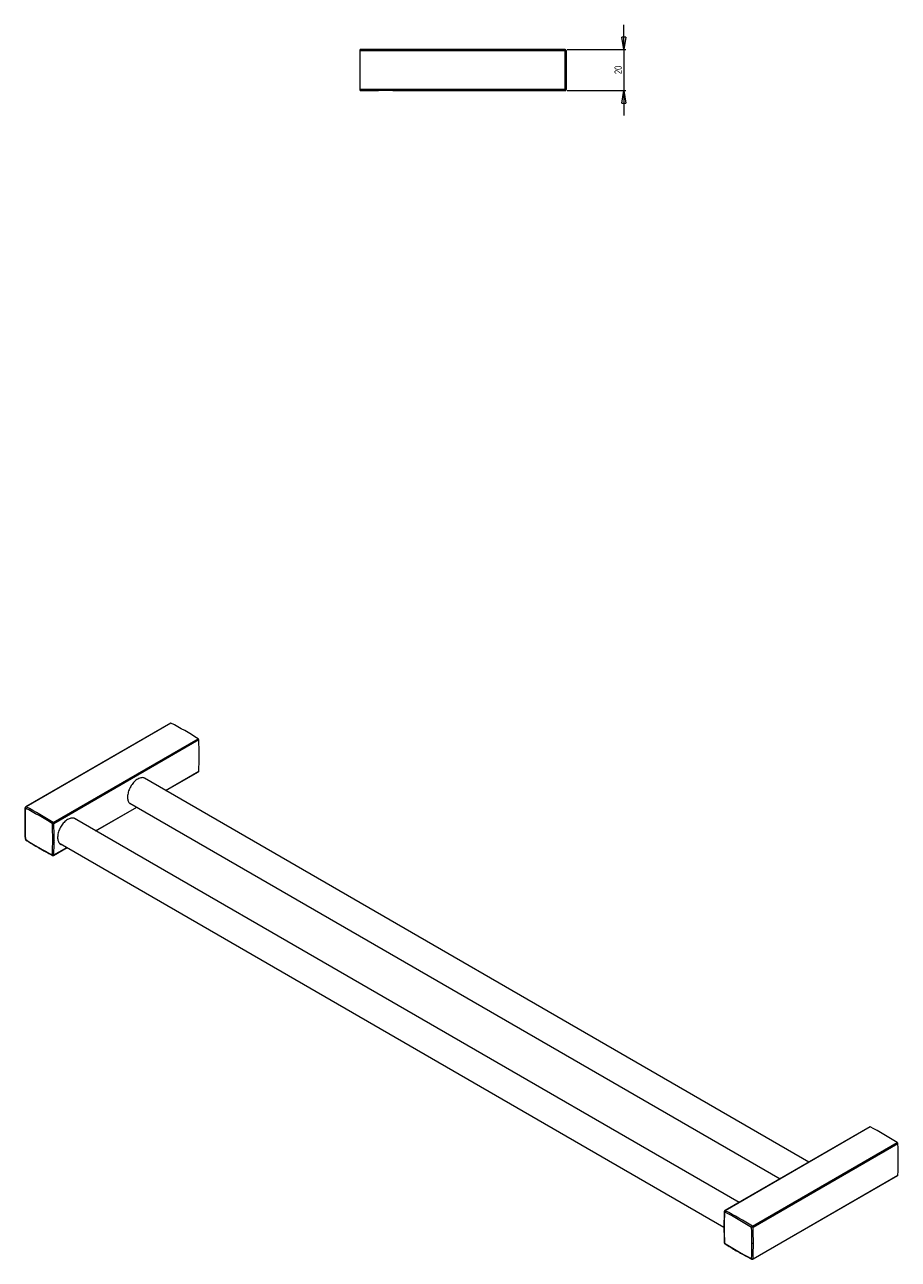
# Model space of a CAD drawing. Header units: millimetres. Extents: x -785 to 496, y -43 to 556.
# Tile 3 of 3: x 72 to 496, y -43 to 556. Entities that reach past the tile are written whole.
import ezdxf

# ---------------------------------------------------------------- set-up
doc = ezdxf.new("R2010")
doc.units = ezdxf.units.MM
doc.styles.add('SLDTEXTSTYLE0', font='TXT', dxfattribs={"width": 0.75})
doc.dimstyles.new('SLDDIMSTYLE1', dxfattribs={"dimtxt": 3.5, "dimasz": 6, "dimexe": 0, "dimexo": 0.0625, "dimgap": 0.875, "dimtad": 1, "dimtoh": 1, "dimrnd": 1e-09, "dimzin": 12, "dimdsep": 46, "dimtxsty": 'SLDTEXTSTYLE0', "dimblk1": 'CLOSED', "dimblk2": 'CLOSED', "dimsah": 1, "dimcen": 0.09, "dimadec": 0, "dimazin": 0, "dimtfac": 1, "dimtofl": 0, "dimtmove": 0, "dimatfit": 3, "dimldrblk": 'CLOSED', "dimfxl": 1, "dimfrac": 2, "dimtolj": 1, "dimtzin": 12, "dimarcsym": 0})

# ---------------------------------------------------------------- blocks, each defined once
blk = doc.blocks.new('_CLOSED')
at = {"color": 0, "linetype": 'ByBlock', "lineweight": -2}
for p, q in [((-1, 0.166667), (0, 0)), ((-1, 0.166667), (-1, -0.166667)), ((0, 0), (-1, -0.166667)), ((0, 0), (-1, 0))]:
    blk.add_line(p, q, dxfattribs=at)
blk = doc.blocks.new('*D4')
at = {"color": 7, "linetype": 'Continuous', "lineweight": 0}
for p, q in [((363.13, 544.41), (363.13, 556.41)), ((335.63, 544.41), (364.13, 544.41)), ((363.13, 544.41), (363.13, 524.41)), ((335.63, 524.41), (364.13, 524.41)), ((363.13, 524.41), (363.13, 512.41))]:
    blk.add_line(p, q, dxfattribs=at)
at = {"color": 7, "linetype": 'Continuous', "lineweight": 0, "xscale": 6, "yscale": 6}
for p, rotation in [((363.13, 544.41, -239.9), 270), ((363.13, 524.41, -239.9), 90)]:
    blk.add_blockref('_CLOSED', p, dxfattribs=dict(at, rotation=rotation))
at = {"color": 7, "linetype": 'Continuous', "lineweight": 0, "insert": (358.62, 532.47), "char_height": 3.5, "attachment_point": 1, "rotation": 90, "style": 'SLDTEXTSTYLE0'}
blk.add_mtext('20', dxfattribs=at)

msp = doc.modelspace()

# ---------------------------------------------------------------- linework, layer by layer
at = {"color": 7, "linetype": 'Continuous', "lineweight": 15}
for p, q in [((334.631, 544.409), (235.131, 544.409)), ((235.131, 544.182), (235.131, 544.409)), ((235.131, 543.707), (235.131, 544.182)), ((235.131, 544.182), (334.631, 544.182)), ((334.631, 543.707), (235.131, 543.707)), ((235.131, 525.111), (235.131, 543.707)), ((334.631, 525.111), (334.631, 543.707)), ((335.131, 543.909), (335.131, 543.682)), ((335.131, 543.682), (335.131, 525.136)), ((235.131, 525.111), (334.631, 525.111)), ((235.131, 524.636), (235.131, 525.111)), ((235.131, 524.409), (235.131, 524.636)), ((334.631, 524.636), (235.131, 524.636)), ((235.131, 524.409), (244.131, 524.409)), ((251.131, 524.409), (334.631, 524.409)), ((335.131, 525.136), (335.131, 524.909)), ((143.096, 217.567), (72.739, 176.951)), ((143.329, 217.552), (72.972, 176.936)), ((86.121, 169.345), (156.478, 209.961)), ((156.814, 209.38), (86.457, 168.763)), ((140.821, 184.814), (156.711, 193.986)), ((453.001, 4.596), (130.425, 190.815)), ((106.88, 165.22), (126.82, 176.731)), ((123.377, 178.718), (439, -3.487)), ((419.06, -14.998), (96.471, 171.229)), ((85.91, 161.16), (86.617, 160.752)), ((86.353, 153.37), (92.879, 157.137)), ((86.404, 159.779), (86.427, 159.869)), ((89.464, 159.108), (411.764, -26.952)), ((482.507, 21.629), (412.15, -18.987)), ((482.74, 21.614), (412.383, -19.002)), ((425.532, -26.593), (495.889, 14.023)), ((496.225, 13.442), (425.868, -27.175)), ((425.765, -42.568), (496.122, -1.952)), ((425.868, -42.359), (496.225, -1.742)), ((425.321, -34.778), (425.357, -34.799))]:
    msp.add_line(p, q, dxfattribs=at)
at = {"color": 8, "linetype": 'Continuous', "lineweight": 15}
for p, q in [((334.631, 544.182), (334.631, 544.409)), ((334.631, 524.409), (334.631, 524.636)), ((140.691, 184.888), (156.814, 194.196)), ((72.618, 176.325), (72.636, 176.742)), ((72.636, 176.742), (72.966, 176.932)), ((106.75, 165.295), (126.69, 176.806)), ((86.457, 153.579), (92.749, 157.212)), ((86.121, 153.385), (85.751, 153.578)), ((86.457, 153.579), (86.121, 153.385)), ((412.03, -19.613), (412.047, -19.196)), ((412.047, -19.196), (412.377, -19.006)), ((425.532, -42.553), (425.162, -42.36)), ((425.868, -42.359), (425.532, -42.553))]:
    msp.add_line(p, q, dxfattribs=at)
at = {"color": 142, "linetype": 'Continuous', "lineweight": 0, "true_color": 0x0080c0}
for p, q in [((334.631, 544.182), (334.631, 543.707)), ((334.631, 525.111), (334.631, 524.636)), ((86.443, 159.781), (86.611, 159.524))]:
    msp.add_line(p, q, dxfattribs=at)
at = {"color": 142, "linetype": 'Continuous', "lineweight": 0, "true_color": 0x0080c0, "flags": 128}
for points in [[(86.617, 160.596), (86.408, 160.231), (86.443, 159.781)], [(426.028, -35.06), (425.771, -34.987), (425.357, -34.799)]]:
    msp.add_lwpolyline(points, dxfattribs=at)
at = {"color": 7, "linetype": 'Continuous', "lineweight": 15}
for centre, radius, start, end in [((334.631, 543.909), 0.5, 0, 90), ((334.631, 524.909), 0.5, 270, 0), ((143.199, 217.348), 0.242, 57.432841, 115.059725), ((60.345, 58.621), 179.292, 57.576018, 62.429359), ((156.037, 209.319), 0.78, 4.478293, 55.521707), ((-22.361, 201.788), 179.335, 357.573724, 2.426276), ((156.583, 194.179), 0.232, 303.509415, 4.000074), ((251.339, 168.742), 178.864, 177.573724, 182.426276), ((-10.13, 17.8), 178.82, 57.576018, 62.429359), ((-10.012, 18.004), 179.292, 57.576018, 62.429359), ((168.515, 312.113), 178.82, 237.576018, 242.429359), ((482.61, 21.41), 0.242, 57.432841, 115.059725), ((399.757, -137.317), 179.292, 57.576018, 62.429359), ((495.448, 13.381), 0.78, 4.478293, 55.521707), ((317.05, 5.85), 179.335, 357.573724, 2.426276), ((495.994, -1.759), 0.232, 303.509415, 4.000074), ((590.75, -27.196), 178.864, 177.573724, 182.426276), ((329.281, -178.138), 178.82, 57.576018, 62.429359), ((329.399, -177.934), 179.292, 57.576018, 62.429359), ((507.927, 116.175), 178.82, 237.576018, 242.429359)]:
    msp.add_arc(centre, radius, start, end, dxfattribs=at)
at = {"color": 142, "linetype": 'Continuous', "lineweight": 0, "true_color": 0x0080c0}
for centre, radius, start, end in [((334.631, 543.682), 0.5, 0.034272, 90.034231), ((334.756, 541.131), 2.579, 81.632874, 92.771377), ((334.756, 527.687), 2.579, 267.228623, 278.367126), ((334.631, 525.136), 0.5, 269.965769, 359.965728), ((72.727, 176.528), 0.233, 113.027159, 246.85971), ((72.848, 176.763), 0.213, 54.3499, 185.660852), ((73.373, 176.317), 0.738, 122.965515, 180.229231), ((86.549, 168.666), 0.803, 122.255509, 174.470711), ((-92.954, 161.171), 178.864, 357.573724, 2.426276), ((85.679, 168.702), 0.78, 4.478293, 55.521707), ((-92.718, 161.171), 179.335, 357.573724, 2.426276), ((72.72, 161.387), 0.233, 188.347796, 248.662258), ((72.866, 161.135), 0.233, 171.342804, 231.655746), ((85.981, 153.571), 0.233, 173.142666, 306.960449), ((86.245, 153.558), 0.213, 234.3499, 5.660852), ((412.138, -19.41), 0.233, 113.027159, 246.85971), ((412.259, -19.175), 0.213, 54.3499, 185.660852), ((412.784, -19.621), 0.738, 122.965515, 180.229231), ((425.961, -27.272), 0.803, 122.255509, 174.470711), ((246.458, -34.767), 178.864, 357.573724, 2.426276), ((425.091, -27.236), 0.78, 4.478293, 55.521707), ((246.693, -34.767), 179.335, 357.573724, 2.426276), ((412.132, -34.551), 0.233, 188.373, 248.659832), ((412.278, -34.803), 0.234, 171.345236, 231.630463), ((425.392, -42.367), 0.233, 173.142666, 306.960449), ((425.656, -42.38), 0.213, 234.3499, 5.660852)]:
    msp.add_arc(centre, radius, start, end, dxfattribs=at)
at = {"color": 7, "linetype": 'Continuous', "lineweight": 15}
for points, knots in [([(245.167, 524.425), (244.945, 524.422), (244.473, 524.415), (244.137, 524.409), (244.17, 524.41), (244.18, 524.41)], [0, 0, 0, 0, 0.3777616, 0.8045674, 1, 1, 1, 1]), ([(251.096, 524.41), (251.107, 524.409), (251.164, 524.408), (250.88, 524.414), (250.257, 524.423), (249.309, 524.434), (248.175, 524.441), (246.976, 524.441), (245.925, 524.434), (245.394, 524.428), (245.167, 524.425)], [0, 0, 0, 0, 0.0324863, 0.1738074, 0.3153034, 0.4577353, 0.6014286, 0.7461607, 0.8912828, 1, 1, 1, 1]), ([(127.182, 190.423), (126.617, 190.03), (125.489, 189.245), (124.012, 187.356), (122.898, 185.198), (122.267, 182.965), (122.174, 180.912), (122.659, 179.333), (123.347, 178.43), (123.952, 178.329), (124.093, 178.305)], [0, 0, 0, 0, 0.1369078, 0.2738132, 0.410779, 0.5477841, 0.6847237, 0.8215952, 0.9585022, 1, 1, 1, 1]), ([(131.262, 190.332), (131.224, 190.39), (130.907, 190.872), (129.858, 191.151), (128.466, 191.07), (127.54, 190.603), (127.182, 190.423)], [0, 0, 0, 0, 0.0499799, 0.4111268, 0.7723698, 1, 1, 1, 1]), ([(72.49, 176.54), (72.449, 175.455), (72.332, 172.308), (72.298, 167.262), (72.428, 163.234), (72.49, 161.353)], [0, 0, 0, 0, 0.21904097, 0.6351798, 1, 1, 1, 1]), ([(72.721, 160.952), (73.681, 160.351), (76.463, 158.609), (80.851, 156.037), (84.274, 154.212), (85.873, 153.36)], [0, 0, 0, 0, 0.2190254, 0.6351772, 1, 1, 1, 1]), ([(411.901, -19.398), (411.86, -20.483), (411.743, -23.63), (411.709, -28.676), (411.84, -32.703), (411.901, -34.585)], [0, 0, 0, 0, 0.219041, 0.6351798, 1, 1, 1, 1]), ([(412.133, -34.986), (413.092, -35.587), (415.875, -37.329), (420.262, -39.901), (423.685, -41.726), (425.284, -42.578)], [0, 0, 0, 0, 0.2190254, 0.6351772, 1, 1, 1, 1])]:
    msp.add_open_spline(points, degree=3, knots=knots, dxfattribs=at)
at = {"color": 142, "linetype": 'Continuous', "lineweight": 0, "true_color": 0x0080c0}
msp.add_open_spline([(97.337, 170.729), (97.303, 170.781), (96.996, 171.261), (95.958, 171.557), (94.379, 171.456), (92.643, 170.557), (91.01, 169.037), (89.64, 167.051), (88.681, 164.83), (88.233, 162.638), (88.33, 160.701), (89.002, 159.328), (89.727, 158.621), (90.272, 158.612), (90.325, 158.611)], degree=3, knots=[0, 0, 0, 0, 0.0120081, 0.1097704, 0.2075608, 0.3053045, 0.4029994, 0.5007198, 0.5985, 0.6962811, 0.7940028, 0.8916975, 0.9894397, 1, 1, 1, 1], dxfattribs=at)

# ---------------------------------------------------------------- dimensions: what is measured, and where the dimension line sits
at = {"color": 7, "linetype": 'Continuous', "lineweight": 0}
dim = msp.add_linear_dim(base=(363.131, 524.409), p1=(334.631, 544.409), p2=(334.631, 524.409), angle=90, dimstyle='SLDDIMSTYLE1', dxfattribs=at)
dim.commit()
dim.dimension.update_dxf_attribs({"geometry": '*D4', "text_midpoint": (363.131, 535.051), "dimtype": 160})

doc.saveas('drawing.dxf')
